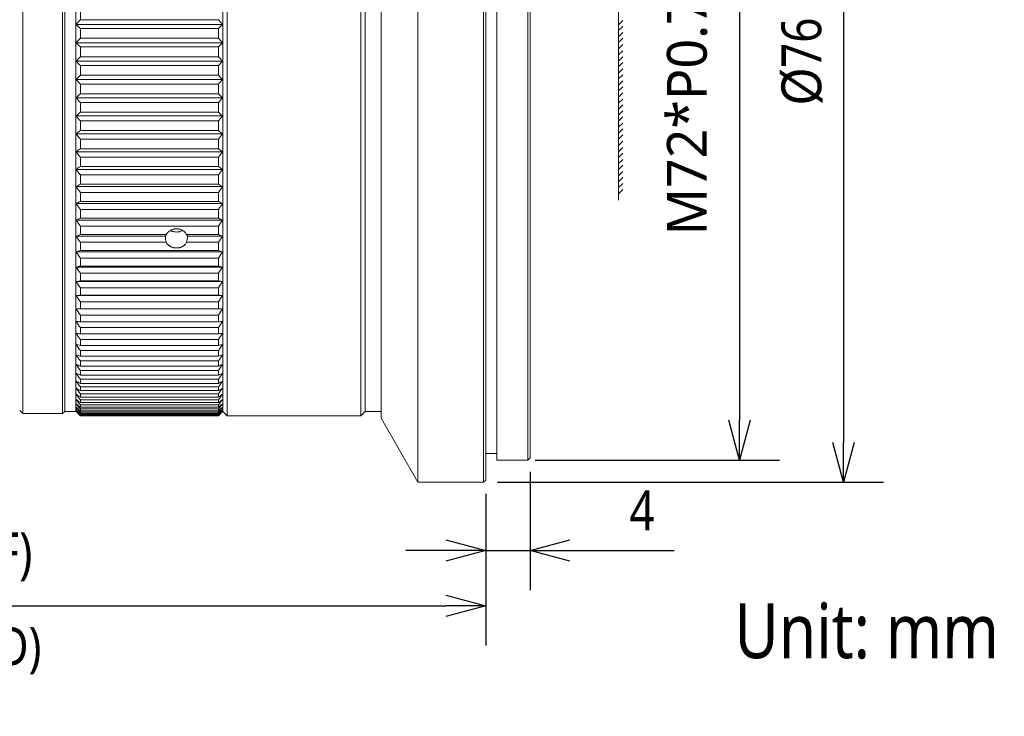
# Model space of a CAD drawing. Header units: millimetres. Extents: x 2024 to 2227, y -140 to -14.
# Tile 11 of 12: x 2137 to 2226, y -140 to -77. Entities that reach past the tile are written whole.
import ezdxf

# ---------------------------------------------------------------- set-up
doc = ezdxf.new("R2010")
doc.units = ezdxf.units.MM
doc.header["$LTSCALE"] = 0.03
doc.layers.get('0').update_dxf_attribs({"lineweight": 15})
doc.layers.add('1', color=7, linetype='Continuous', true_color=0xffffff)
doc.styles.get("Standard").update_dxf_attribs({"font": 'Roboto-Regular.ttf', "width": 0.85})
doc.dimstyles.new('1', dxfattribs={"dimscale": 20, "dimtxt": 0.18, "dimasz": 0.18, "dimexe": 0.18, "dimexo": 0.0625, "dimgap": 0.09, "dimtad": 1, "dimdsep": 46, "dimtxsty": 'Standard', "dimblk": 'OPEN30', "dimcen": 0.09, "dimadec": 0, "dimazin": 0, "dimtfac": 1, "dimtmove": 0, "dimatfit": 3, "dimldrblk": 'OPEN30', "dimfxl": 1, "dimtolj": 1, "dimtzin": 0, "dimarcsym": 0})

# ---------------------------------------------------------------- blocks, each defined once
blk = doc.blocks.new('_Open30')
at = {"color": 0, "linetype": 'ByBlock', "lineweight": -2}
for p, q in [((-1, 0.268), (0, 0)), ((0, 0), (-1, -0.268)), ((0, 0), (-1, 0))]:
    blk.add_line(p, q, dxfattribs=at)
blk = doc.blocks.new('*D9')
at = {"color": 0, "lineweight": -2}
for p, q in [((2055.605, -81.807), (2055.605, -133.293)), ((2179.54, -119.605), (2179.54, -133.293)), ((2059.205, -129.693), (2175.94, -129.693))]:
    blk.add_line(p, q, dxfattribs=at)
at = {"layer": 'Defpoints', "color": 0}
for p in [(2055.605, -80.557), (2179.54, -118.355), (2179.54, -129.693)]:
    blk.add_point(p, dxfattribs=at)
at = {"color": 0, "linetype": 'ByBlock', "lineweight": -2, "xscale": 3.6, "yscale": 3.6, "zscale": 3.6, "rotation": 180}
blk.add_blockref('_Open30', (2055.605, -129.693), dxfattribs=at)
at = {"color": 0, "linetype": 'ByBlock', "lineweight": -2, "xscale": 3.6, "yscale": 3.6, "zscale": 3.6}
blk.add_blockref('_Open30', (2179.54, -129.693), dxfattribs=at)
at = {"color": 0, "lineweight": 18, "insert": (2117.573, -125.281), "char_height": 3.6, "attachment_point": 5}
blk.add_mtext('\\A1;{\\A1;123.93 %%p 0.2 (\\C7;W.D. INF\\C256;)}', dxfattribs=at)
blk = doc.blocks.new('*D10')
at = {"color": 0, "lineweight": -2}
for p, q in [((2183.54, -117.605), (2183.54, -128.299)), ((2179.54, -119.605), (2179.54, -128.299)), ((2175.94, -124.699), (2172.34, -124.699)), ((2179.54, -124.699), (2183.54, -124.699)), ((2187.14, -124.699), (2196.549, -124.699))]:
    blk.add_line(p, q, dxfattribs=at)
at = {"layer": 'Defpoints', "color": 0}
for p in [(2183.54, -116.355), (2179.54, -118.355), (2183.54, -124.699)]:
    blk.add_point(p, dxfattribs=at)
at = {"color": 0, "linetype": 'ByBlock', "lineweight": -2, "xscale": 3.6, "yscale": 3.6, "zscale": 3.6}
blk.add_blockref('_Open30', (2179.54, -124.699), dxfattribs=at)
at = {"color": 0, "linetype": 'ByBlock', "lineweight": -2, "xscale": 3.6, "yscale": 3.6, "zscale": 3.6, "rotation": 180}
blk.add_blockref('_Open30', (2183.54, -124.699), dxfattribs=at)
at = {"color": 0, "lineweight": 18, "insert": (2193.645, -121.099), "char_height": 3.6, "attachment_point": 5}
blk.add_mtext('\\A1;4', dxfattribs=at)
blk = doc.blocks.new('*D12')
at = {"color": 0, "lineweight": -2}
for p, q in [((2180.59, -42.559), (2215.431, -42.559)), ((2211.831, -46.159), (2211.831, -114.955)), ((2180.59, -118.555), (2215.431, -118.555))]:
    blk.add_line(p, q, dxfattribs=at)
at = {"layer": 'Defpoints', "color": 0}
for p in [(2179.34, -42.559), (2179.34, -118.555), (2211.831, -118.555)]:
    blk.add_point(p, dxfattribs=at)
at = {"color": 0, "linetype": 'ByBlock', "lineweight": -2, "xscale": 3.6, "yscale": 3.6, "zscale": 3.6}
for p, rotation in [((2211.831, -42.559), 90), ((2211.831, -118.555), 270)]:
    blk.add_blockref('_Open30', p, dxfattribs=dict(at, rotation=rotation))
at = {"color": 0, "lineweight": 18, "insert": (2208.092, -80.557), "char_height": 3.6, "attachment_point": 5, "rotation": 90}
blk.add_mtext('\\A1;{\\fArial|b0|i0|c134|p34;%%c\\A1;\\fRoboto|b0|i0|c0|p2;76}', dxfattribs=at)
blk = doc.blocks.new('*D16')
at = {"color": 0, "lineweight": -2}
for p, q in [((2183.19, -44.559), (2206.05, -44.559)), ((2202.45, -48.159), (2202.45, -112.955)), ((2184, -116.555), (2206.05, -116.555))]:
    blk.add_line(p, q, dxfattribs=at)
at = {"layer": 'Defpoints', "color": 0}
for p in [(2181.94, -44.559), (2182.75, -116.555), (2202.45, -116.555)]:
    blk.add_point(p, dxfattribs=at)
at = {"color": 0, "linetype": 'ByBlock', "lineweight": -2, "xscale": 3.6, "yscale": 3.6, "zscale": 3.6}
for p, rotation in [((2202.45, -44.559), 90), ((2202.45, -116.555), 270)]:
    blk.add_blockref('_Open30', p, dxfattribs=dict(at, rotation=rotation))
at = {"color": 0, "lineweight": 18, "insert": (2198.299, -80.557), "char_height": 3.6, "attachment_point": 5, "rotation": 90}
blk.add_mtext('\\A1;{\\W1;\\fRoboto|b0|i0|c0|p2;\\C7;M\\A1;72*P0.75-6g}', dxfattribs=at)

msp = doc.modelspace()

# ---------------------------------------------------------------- linework, layer by layer
at = {"color": 7, "linetype": 'Continuous'}
msp.add_line((2191.535, -66.916), (2191.535, -93.087), dxfattribs=at)
at = {"lineweight": 18}
for p, q in [((2191.535, -77.272), (2191.923, -76.885)), ((2191.535, -77.803), (2191.923, -77.416)), ((2191.535, -78.36), (2191.923, -77.972)), ((2191.535, -78.883), (2191.923, -78.496)), ((2191.535, -79.439), (2191.923, -79.052)), ((2191.535, -80.001), (2191.923, -79.613)), ((2191.535, -80.557), (2191.923, -80.17)), ((2191.535, -81.08), (2191.923, -80.693)), ((2191.535, -81.637), (2191.923, -81.249)), ((2191.535, -82.167), (2191.923, -81.78)), ((2191.535, -82.724), (2191.923, -82.336)), ((2191.535, -83.247), (2191.923, -82.86)), ((2191.535, -83.803), (2191.923, -83.416)), ((2191.535, -84.36), (2191.923, -83.972)), ((2191.535, -84.883), (2191.923, -84.496)), ((2191.535, -85.439), (2191.923, -85.052)), ((2191.535, -85.97), (2191.923, -85.583)), ((2191.535, -86.527), (2191.923, -86.139)), ((2191.535, -87.05), (2191.923, -86.663)), ((2191.535, -87.606), (2191.923, -87.219)), ((2191.535, -88.168), (2191.923, -87.78)), ((2191.535, -88.724), (2191.923, -88.337)), ((2191.535, -89.247), (2191.923, -88.86)), ((2191.535, -89.804), (2191.923, -89.416)), ((2191.535, -90.334), (2191.923, -89.947)), ((2191.535, -90.891), (2191.923, -90.503)), ((2191.535, -91.447), (2191.923, -91.06)), ((2191.535, -91.97), (2191.923, -91.583)), ((2191.535, -92.527), (2191.923, -92.139))]:
    msp.add_line(p, q, dxfattribs=at)
at = {"layer": '1', "color": 7, "linetype": 'Continuous', "lineweight": 18}
for p, q in [((2173.425, -42.559), (2173.425, -80.557)), ((2179.34, -42.559), (2179.34, -80.557)), ((2179.54, -42.759), (2179.54, -80.557)), ((2180.54, -44.559), (2180.54, -80.557)), ((2183.34, -44.559), (2183.34, -80.557)), ((2183.54, -44.759), (2183.54, -80.557)), ((2137.763, -112.357), (2137.763, -48.761)), ((2141.358, -48.757), (2141.358, -80.557)), ((2156.213, -112.557), (2156.213, -48.557)), ((2168.268, -48.557), (2168.268, -80.557)), ((2170.11, -48.359), (2170.11, -80.557)), ((2141.561, -48.959), (2141.561, -80.557)), ((2142.561, -48.959), (2142.561, -80.557)), ((2155.811, -48.959), (2155.811, -80.557)), ((2168.668, -48.957), (2168.668, -80.557)), ((2142.963, -76.817), (2142.963, -75.944)), ((2142.563, -77.254), (2155.808, -77.254)), ((2155.408, -76.817), (2142.963, -76.817)), ((2142.963, -78.485), (2142.963, -77.608)), ((2142.963, -77.608), (2155.408, -77.608)), ((2155.408, -78.485), (2155.408, -77.608)), ((2142.563, -78.903), (2155.808, -78.903)), ((2155.408, -78.485), (2142.963, -78.485)), ((2142.963, -80.159), (2142.963, -79.279)), ((2142.963, -79.279), (2155.408, -79.279)), ((2155.408, -80.159), (2155.408, -79.279)), ((2141.358, -80.557), (2141.358, -112.357)), ((2141.561, -80.557), (2141.561, -112.155)), ((2142.561, -80.557), (2142.561, -112.155)), ((2142.563, -80.557), (2155.808, -80.557)), ((2155.408, -80.159), (2142.963, -80.159)), ((2155.811, -80.557), (2155.811, -112.155)), ((2168.268, -80.557), (2168.268, -112.557)), ((2168.668, -80.557), (2168.668, -112.157)), ((2170.11, -80.557), (2170.11, -112.755)), ((2173.425, -80.557), (2173.425, -118.555)), ((2179.34, -80.557), (2179.34, -118.555)), ((2179.54, -80.557), (2179.54, -118.355)), ((2180.54, -80.557), (2180.54, -116.555)), ((2183.34, -80.557), (2183.34, -116.555)), ((2183.54, -80.557), (2183.54, -116.355)), ((2142.963, -80.955), (2155.408, -80.955)), ((2142.963, -81.835), (2142.963, -80.955)), ((2155.408, -81.835), (2155.408, -80.955)), ((2142.563, -82.211), (2155.808, -82.211)), ((2155.408, -81.835), (2142.963, -81.835)), ((2142.963, -83.506), (2142.963, -82.629)), ((2142.963, -82.629), (2155.408, -82.629)), ((2155.408, -83.506), (2155.408, -82.629)), ((2155.408, -83.506), (2142.963, -83.506)), ((2142.563, -83.86), (2155.808, -83.86)), ((2142.963, -85.17), (2142.963, -84.297)), ((2142.963, -84.297), (2155.408, -84.297)), ((2155.408, -85.17), (2155.408, -84.297)), ((2155.408, -85.17), (2142.963, -85.17)), ((2142.563, -85.5), (2155.808, -85.5)), ((2142.963, -85.955), (2155.408, -85.955)), ((2142.963, -86.821), (2142.963, -85.955)), ((2155.408, -86.821), (2155.408, -85.955)), ((2155.408, -86.821), (2142.963, -86.821)), ((2142.563, -87.127), (2155.808, -87.127)), ((2142.963, -87.599), (2155.408, -87.599)), ((2142.963, -88.455), (2142.963, -87.599)), ((2155.408, -88.455), (2155.408, -87.599)), ((2142.563, -88.736), (2155.808, -88.736)), ((2155.408, -88.455), (2142.963, -88.455)), ((2142.963, -89.223), (2155.408, -89.223)), ((2142.963, -90.067), (2142.963, -89.223)), ((2155.408, -90.067), (2155.408, -89.223)), ((2142.563, -90.322), (2155.808, -90.322)), ((2155.408, -90.067), (2142.963, -90.067)), ((2142.963, -90.823), (2155.408, -90.823)), ((2142.963, -91.653), (2142.963, -90.823)), ((2155.408, -91.653), (2155.408, -90.823)), ((2142.563, -91.881), (2155.808, -91.881)), ((2155.408, -91.653), (2142.963, -91.653)), ((2142.963, -92.395), (2155.408, -92.395)), ((2142.963, -93.208), (2142.963, -92.395)), ((2155.408, -93.208), (2155.408, -92.395)), ((2155.408, -93.208), (2142.963, -93.208)), ((2142.563, -93.41), (2155.808, -93.41)), ((2142.963, -93.935), (2155.408, -93.935)), ((2142.963, -94.729), (2142.963, -93.935)), ((2155.408, -94.729), (2155.408, -93.935)), ((2142.563, -94.903), (2155.808, -94.903)), ((2155.408, -94.729), (2142.963, -94.729)), ((2142.963, -95.438), (2155.408, -95.438)), ((2142.963, -96.212), (2142.963, -95.438)), ((2155.408, -96.212), (2155.408, -95.438)), ((2142.563, -96.357), (2150.625, -96.357)), ((2150.708, -96.212), (2142.963, -96.212)), ((2155.408, -96.212), (2152.543, -96.212)), ((2152.625, -96.357), (2155.808, -96.357)), ((2142.963, -96.9), (2150.708, -96.9)), ((2142.963, -97.651), (2142.963, -96.9)), ((2155.408, -97.651), (2142.963, -97.651)), ((2152.543, -96.9), (2155.408, -96.9)), ((2155.408, -97.651), (2155.408, -96.9)), ((2142.563, -97.768), (2155.808, -97.768)), ((2142.963, -98.318), (2155.408, -98.318)), ((2142.963, -99.043), (2142.963, -98.318)), ((2155.408, -99.043), (2155.408, -98.318)), ((2142.563, -99.131), (2155.808, -99.131)), ((2155.408, -99.043), (2142.963, -99.043)), ((2142.963, -99.686), (2155.408, -99.686)), ((2142.963, -100.385), (2142.963, -99.686)), ((2155.408, -100.385), (2142.963, -100.385)), ((2155.408, -100.385), (2155.408, -99.686)), ((2142.563, -100.444), (2155.808, -100.444)), ((2142.963, -101.003), (2155.408, -101.003)), ((2142.963, -101.672), (2142.963, -101.003)), ((2155.408, -101.672), (2155.408, -101.003)), ((2142.563, -101.702), (2155.808, -101.702)), ((2155.408, -101.672), (2142.963, -101.672)), ((2142.963, -102.263), (2155.408, -102.263)), ((2142.963, -102.902), (2142.963, -102.263)), ((2155.408, -102.902), (2142.963, -102.902)), ((2155.408, -102.902), (2155.408, -102.263)), ((2142.963, -103.464), (2155.408, -103.464)), ((2142.963, -104.07), (2142.963, -103.464)), ((2155.408, -104.07), (2155.408, -103.464)), ((2155.408, -104.07), (2142.963, -104.07)), ((2142.963, -104.602), (2155.408, -104.602)), ((2142.963, -105.174), (2142.963, -104.602)), ((2155.408, -105.174), (2155.408, -104.602)), ((2155.408, -105.174), (2142.963, -105.174)), ((2142.963, -105.674), (2155.408, -105.674)), ((2142.963, -106.21), (2142.963, -105.674)), ((2155.408, -106.21), (2155.408, -105.674)), ((2155.408, -106.21), (2142.963, -106.21)), ((2142.963, -107.176), (2142.963, -106.677)), ((2142.963, -106.677), (2155.408, -106.677)), ((2155.408, -107.176), (2142.963, -107.176)), ((2155.408, -107.176), (2155.408, -106.677)), ((2142.963, -108.069), (2142.963, -107.609)), ((2142.963, -107.609), (2155.408, -107.609)), ((2155.408, -108.069), (2142.963, -108.069)), ((2155.408, -108.069), (2155.408, -107.609)), ((2142.963, -108.887), (2142.963, -108.466)), ((2142.963, -108.466), (2155.408, -108.466)), ((2155.408, -108.887), (2142.963, -108.887)), ((2142.963, -109.627), (2142.963, -109.248)), ((2142.963, -109.248), (2155.408, -109.248)), ((2155.408, -108.887), (2155.408, -108.466)), ((2155.408, -109.627), (2155.408, -109.248)), ((2155.408, -109.627), (2142.963, -109.627)), ((2142.963, -110.287), (2142.963, -109.95)), ((2142.963, -109.95), (2155.408, -109.95)), ((2155.408, -110.287), (2155.408, -109.95)), ((2155.408, -110.287), (2142.963, -110.287)), ((2142.963, -110.866), (2142.963, -110.572)), ((2142.963, -110.572), (2155.408, -110.572)), ((2155.408, -110.866), (2142.963, -110.866)), ((2155.408, -110.866), (2155.408, -110.572)), ((2142.963, -111.361), (2142.963, -111.111)), ((2142.963, -111.111), (2155.408, -111.111)), ((2155.408, -111.361), (2142.963, -111.361)), ((2142.963, -111.773), (2142.963, -111.567)), ((2142.963, -111.567), (2155.408, -111.567)), ((2155.408, -111.773), (2142.963, -111.773)), ((2142.963, -112.098), (2142.963, -111.938)), ((2142.963, -111.938), (2155.408, -111.938)), ((2155.408, -111.361), (2155.408, -111.111)), ((2155.408, -111.773), (2155.408, -111.567)), ((2155.408, -112.098), (2155.408, -111.938)), ((2137.481, -112.075), (2137.763, -112.357)), ((2137.763, -112.357), (2141.358, -112.357)), ((2141.358, -112.357), (2141.561, -112.155)), ((2141.561, -112.155), (2142.561, -112.155)), ((2142.561, -112.155), (2142.563, -112.157)), ((2155.408, -112.098), (2142.963, -112.098)), ((2142.963, -112.338), (2142.963, -112.223)), ((2142.963, -112.223), (2155.408, -112.223)), ((2155.408, -112.338), (2142.963, -112.338)), ((2142.963, -112.49), (2142.963, -112.421)), ((2142.963, -112.421), (2155.408, -112.421)), ((2155.408, -112.49), (2142.963, -112.49)), ((2142.963, -112.555), (2142.963, -112.532)), ((2142.963, -112.532), (2155.408, -112.532)), ((2155.408, -112.555), (2142.963, -112.555)), ((2155.408, -112.338), (2155.408, -112.223)), ((2155.408, -112.49), (2155.408, -112.421)), ((2155.408, -112.555), (2155.408, -112.532)), ((2155.808, -112.157), (2155.811, -112.155)), ((2155.811, -112.155), (2156.213, -112.557)), ((2156.213, -112.557), (2168.268, -112.557)), ((2168.268, -112.557), (2168.668, -112.157)), ((2168.668, -112.157), (2170.11, -112.157)), ((2170.11, -112.755), (2173.425, -118.555)), ((2179.54, -115.955), (2180.54, -115.955)), ((2183.34, -116.555), (2183.54, -116.355)), ((2180.54, -116.555), (2183.34, -116.555)), ((2173.425, -118.555), (2179.34, -118.555)), ((2179.34, -118.555), (2179.54, -118.355))]:
    msp.add_line(p, q, dxfattribs=at)
for major_axis, ratio, start_param, end_param in [((1, 0), 0.366025, 2.732768, 3.141593), ((0, 1.366), 0.732051, 1.570796, 1.97962), ((1, 0), 0.366025, 0, 0.408824), ((0, 1.366), 0.732051, 4.303565, 4.712389)]:
    msp.add_ellipse((2151.625, -96.357), major_axis=major_axis, ratio=ratio, start_param=start_param, end_param=end_param, dxfattribs=at)
for points in [[(2142.963, -76.817), (2142.829, -76.962), (2142.696, -77.108), (2142.563, -77.254)], [(2142.563, -77.254), (2142.696, -77.372), (2142.829, -77.49), (2142.963, -77.608)], [(2155.808, -77.254), (2155.676, -77.108), (2155.542, -76.962), (2155.408, -76.817)], [(2155.408, -77.608), (2155.542, -77.49), (2155.676, -77.372), (2155.808, -77.254)], [(2142.963, -78.485), (2142.829, -78.624), (2142.696, -78.764), (2142.563, -78.903)], [(2142.563, -78.903), (2142.696, -79.029), (2142.829, -79.154), (2142.963, -79.279)], [(2155.808, -78.903), (2155.676, -78.764), (2155.542, -78.624), (2155.408, -78.485)], [(2155.408, -79.279), (2155.542, -79.154), (2155.676, -79.029), (2155.808, -78.903)], [(2142.963, -80.159), (2142.829, -80.292), (2142.696, -80.424), (2142.563, -80.557)], [(2142.563, -80.557), (2142.696, -80.69), (2142.829, -80.822), (2142.963, -80.955)], [(2155.808, -80.557), (2155.676, -80.424), (2155.542, -80.292), (2155.408, -80.159)], [(2155.408, -80.955), (2155.542, -80.822), (2155.676, -80.69), (2155.808, -80.557)], [(2142.963, -81.835), (2142.829, -81.96), (2142.696, -82.085), (2142.563, -82.211)], [(2142.563, -82.211), (2142.696, -82.35), (2142.829, -82.49), (2142.963, -82.629)], [(2155.808, -82.211), (2155.676, -82.085), (2155.542, -81.96), (2155.408, -81.835)], [(2155.408, -82.629), (2155.542, -82.49), (2155.676, -82.35), (2155.808, -82.211)], [(2142.963, -83.506), (2142.829, -83.624), (2142.696, -83.742), (2142.563, -83.86)], [(2155.808, -83.86), (2155.676, -83.742), (2155.542, -83.624), (2155.408, -83.506)], [(2142.563, -83.86), (2142.696, -84.006), (2142.829, -84.152), (2142.963, -84.297)], [(2155.408, -84.297), (2155.542, -84.152), (2155.676, -84.006), (2155.808, -83.86)], [(2142.963, -85.17), (2142.829, -85.28), (2142.696, -85.39), (2142.563, -85.5)], [(2155.808, -85.5), (2155.676, -85.39), (2155.542, -85.28), (2155.408, -85.17)], [(2142.563, -85.5), (2142.696, -85.652), (2142.829, -85.804), (2142.963, -85.955)], [(2155.408, -85.955), (2155.542, -85.804), (2155.676, -85.652), (2155.808, -85.5)], [(2142.963, -86.821), (2142.829, -86.923), (2142.696, -87.025), (2142.563, -87.127)], [(2155.808, -87.127), (2155.676, -87.025), (2155.542, -86.923), (2155.408, -86.821)], [(2142.563, -87.127), (2142.696, -87.285), (2142.829, -87.442), (2142.963, -87.599)], [(2155.408, -87.599), (2155.542, -87.442), (2155.676, -87.285), (2155.808, -87.127)], [(2142.963, -88.455), (2142.829, -88.548), (2142.696, -88.642), (2142.563, -88.736)], [(2142.563, -88.736), (2142.696, -88.898), (2142.829, -89.061), (2142.963, -89.223)], [(2155.808, -88.736), (2155.676, -88.642), (2155.542, -88.548), (2155.408, -88.455)], [(2155.408, -89.223), (2155.542, -89.061), (2155.676, -88.898), (2155.808, -88.736)], [(2142.963, -90.067), (2142.829, -90.152), (2142.696, -90.237), (2142.563, -90.322)], [(2142.563, -90.322), (2142.696, -90.489), (2142.829, -90.656), (2142.963, -90.823)], [(2155.808, -90.322), (2155.676, -90.237), (2155.542, -90.152), (2155.408, -90.067)], [(2155.408, -90.823), (2155.542, -90.656), (2155.676, -90.489), (2155.808, -90.322)], [(2142.963, -91.653), (2142.829, -91.729), (2142.696, -91.805), (2142.563, -91.881)], [(2142.563, -91.881), (2142.696, -92.053), (2142.829, -92.224), (2142.963, -92.395)], [(2155.808, -91.881), (2155.676, -91.805), (2155.542, -91.729), (2155.408, -91.653)], [(2155.408, -92.395), (2155.542, -92.224), (2155.676, -92.053), (2155.808, -91.881)], [(2142.963, -93.208), (2142.829, -93.275), (2142.696, -93.343), (2142.563, -93.41)], [(2155.808, -93.41), (2155.676, -93.343), (2155.542, -93.275), (2155.408, -93.208)], [(2142.563, -93.41), (2142.696, -93.585), (2142.829, -93.76), (2142.963, -93.935)], [(2155.408, -93.935), (2155.542, -93.76), (2155.676, -93.585), (2155.808, -93.41)], [(2142.963, -94.729), (2142.829, -94.787), (2142.696, -94.845), (2142.563, -94.903)], [(2142.563, -94.903), (2142.696, -95.082), (2142.829, -95.26), (2142.963, -95.438)], [(2155.808, -94.903), (2155.676, -94.845), (2155.542, -94.787), (2155.408, -94.729)], [(2155.408, -95.438), (2155.542, -95.26), (2155.676, -95.082), (2155.808, -94.903)], [(2142.963, -96.212), (2142.829, -96.26), (2142.696, -96.308), (2142.563, -96.357)], [(2142.563, -96.357), (2142.696, -96.538), (2142.829, -96.719), (2142.963, -96.9)], [(2155.808, -96.357), (2155.676, -96.308), (2155.542, -96.26), (2155.408, -96.212)], [(2155.408, -96.9), (2155.542, -96.719), (2155.676, -96.538), (2155.808, -96.357)], [(2142.963, -97.651), (2142.829, -97.69), (2142.696, -97.729), (2142.563, -97.768)], [(2155.808, -97.768), (2155.676, -97.729), (2155.542, -97.69), (2155.408, -97.651)], [(2142.563, -97.768), (2142.696, -97.951), (2142.829, -98.135), (2142.963, -98.318)], [(2155.408, -98.318), (2155.542, -98.135), (2155.676, -97.951), (2155.808, -97.768)], [(2142.963, -99.043), (2142.829, -99.072), (2142.696, -99.102), (2142.563, -99.131)], [(2142.563, -99.131), (2142.696, -99.317), (2142.829, -99.502), (2142.963, -99.686)], [(2155.808, -99.131), (2155.676, -99.102), (2155.542, -99.072), (2155.408, -99.043)], [(2155.408, -99.686), (2155.542, -99.502), (2155.676, -99.317), (2155.808, -99.131)], [(2142.963, -100.385), (2142.829, -100.404), (2142.696, -100.424), (2142.563, -100.444)], [(2155.808, -100.444), (2155.676, -100.424), (2155.542, -100.404), (2155.408, -100.385)], [(2142.563, -100.444), (2142.696, -100.63), (2142.829, -100.817), (2142.963, -101.003)], [(2155.408, -101.003), (2155.542, -100.817), (2155.676, -100.63), (2155.808, -100.444)], [(2142.963, -101.672), (2142.829, -101.682), (2142.696, -101.692), (2142.563, -101.702)], [(2142.563, -101.702), (2142.696, -101.889), (2142.829, -102.076), (2142.963, -102.263)], [(2155.808, -101.702), (2155.676, -101.692), (2155.542, -101.682), (2155.408, -101.672)], [(2155.408, -102.263), (2155.542, -102.076), (2155.676, -101.889), (2155.808, -101.702)], [(2142.563, -102.902), (2142.696, -103.089), (2142.829, -103.277), (2142.963, -103.464)], [(2142.963, -102.902), (2142.829, -102.902), (2142.696, -102.902), (2142.563, -102.902)], [(2155.808, -102.902), (2155.676, -102.902), (2155.542, -102.902), (2155.408, -102.902)], [(2155.408, -103.464), (2155.542, -103.277), (2155.676, -103.089), (2155.808, -102.902)], [(2142.563, -104.04), (2142.696, -104.228), (2142.829, -104.415), (2142.963, -104.602)], [(2142.963, -104.07), (2142.829, -104.06), (2142.696, -104.05), (2142.563, -104.04)], [(2155.808, -104.04), (2155.676, -104.05), (2155.542, -104.06), (2155.408, -104.07)], [(2155.408, -104.602), (2155.542, -104.415), (2155.676, -104.228), (2155.808, -104.04)], [(2142.563, -105.115), (2142.696, -105.302), (2142.829, -105.488), (2142.963, -105.674)], [(2142.963, -105.174), (2142.829, -105.154), (2142.696, -105.134), (2142.563, -105.115)], [(2155.808, -105.115), (2155.676, -105.134), (2155.542, -105.154), (2155.408, -105.174)], [(2155.408, -105.674), (2155.542, -105.488), (2155.676, -105.302), (2155.808, -105.115)], [(2142.563, -106.122), (2142.696, -106.307), (2142.829, -106.493), (2142.963, -106.677)], [(2142.963, -106.21), (2142.829, -106.181), (2142.696, -106.151), (2142.563, -106.122)], [(2155.808, -106.122), (2155.676, -106.151), (2155.542, -106.181), (2155.408, -106.21)], [(2155.408, -106.677), (2155.542, -106.493), (2155.676, -106.307), (2155.808, -106.122)], [(2142.563, -107.059), (2142.696, -107.243), (2142.829, -107.426), (2142.963, -107.609)], [(2142.963, -107.176), (2142.829, -107.137), (2142.696, -107.098), (2142.563, -107.059)], [(2155.808, -107.059), (2155.676, -107.098), (2155.542, -107.137), (2155.408, -107.176)], [(2155.408, -107.609), (2155.542, -107.426), (2155.676, -107.243), (2155.808, -107.059)], [(2142.563, -107.923), (2142.696, -108.105), (2142.829, -108.286), (2142.963, -108.466)], [(2142.963, -108.069), (2142.829, -108.021), (2142.696, -107.972), (2142.563, -107.923)], [(2155.808, -107.923), (2155.676, -107.972), (2155.542, -108.021), (2155.408, -108.069)], [(2155.408, -108.466), (2155.542, -108.286), (2155.676, -108.105), (2155.808, -107.923)], [(2142.563, -108.713), (2142.696, -108.891), (2142.829, -109.07), (2142.963, -109.248)], [(2142.963, -108.887), (2142.829, -108.829), (2142.696, -108.771), (2142.563, -108.713)], [(2155.808, -108.713), (2155.676, -108.771), (2155.542, -108.829), (2155.408, -108.887)], [(2155.408, -109.248), (2155.542, -109.07), (2155.676, -108.891), (2155.808, -108.713)], [(2142.563, -109.425), (2142.696, -109.6), (2142.829, -109.775), (2142.963, -109.95)], [(2142.963, -109.627), (2142.829, -109.56), (2142.696, -109.492), (2142.563, -109.425)], [(2142.563, -110.058), (2142.696, -110.23), (2142.829, -110.401), (2142.963, -110.572)], [(2142.963, -110.287), (2142.829, -110.211), (2142.696, -110.135), (2142.563, -110.058)], [(2155.808, -109.425), (2155.676, -109.492), (2155.542, -109.56), (2155.408, -109.627)], [(2155.408, -109.95), (2155.542, -109.775), (2155.676, -109.6), (2155.808, -109.425)], [(2155.808, -110.058), (2155.676, -110.135), (2155.542, -110.211), (2155.408, -110.287)], [(2155.408, -110.572), (2155.542, -110.401), (2155.676, -110.23), (2155.808, -110.058)], [(2142.563, -110.61), (2142.696, -110.778), (2142.829, -110.945), (2142.963, -111.111)], [(2142.963, -110.866), (2142.829, -110.781), (2142.696, -110.696), (2142.563, -110.61)], [(2155.808, -110.61), (2155.676, -110.696), (2155.542, -110.781), (2155.408, -110.866)], [(2155.408, -111.111), (2155.542, -110.945), (2155.676, -110.778), (2155.808, -110.61)], [(2142.563, -111.08), (2142.696, -111.243), (2142.829, -111.405), (2142.963, -111.567)], [(2142.963, -111.361), (2142.829, -111.268), (2142.696, -111.174), (2142.563, -111.08)], [(2142.563, -111.466), (2142.696, -111.624), (2142.829, -111.781), (2142.963, -111.938)], [(2142.963, -111.773), (2142.829, -111.671), (2142.696, -111.569), (2142.563, -111.466)], [(2142.563, -111.768), (2142.696, -111.92), (2142.829, -112.072), (2142.963, -112.223)], [(2142.963, -112.098), (2142.829, -111.989), (2142.696, -111.878), (2142.563, -111.768)], [(2155.808, -111.08), (2155.676, -111.174), (2155.542, -111.268), (2155.408, -111.361)], [(2155.408, -111.567), (2155.542, -111.405), (2155.676, -111.243), (2155.808, -111.08)], [(2155.808, -111.466), (2155.676, -111.569), (2155.542, -111.671), (2155.408, -111.773)], [(2155.408, -111.938), (2155.542, -111.781), (2155.676, -111.624), (2155.808, -111.466)], [(2155.808, -111.768), (2155.676, -111.878), (2155.542, -111.989), (2155.408, -112.098)], [(2155.408, -112.223), (2155.542, -112.072), (2155.676, -111.92), (2155.808, -111.768)], [(2142.563, -111.984), (2142.696, -112.13), (2142.829, -112.275), (2142.963, -112.421)], [(2142.963, -112.338), (2142.829, -112.22), (2142.696, -112.102), (2142.563, -111.984)], [(2142.563, -112.114), (2142.696, -112.253), (2142.829, -112.393), (2142.963, -112.532)], [(2142.963, -112.49), (2142.829, -112.365), (2142.696, -112.239), (2142.563, -112.114)], [(2142.963, -112.555), (2142.829, -112.422), (2142.696, -112.29), (2142.563, -112.157)], [(2155.808, -111.984), (2155.676, -112.102), (2155.542, -112.22), (2155.408, -112.338)], [(2155.408, -112.421), (2155.542, -112.275), (2155.676, -112.13), (2155.808, -111.984)], [(2155.808, -112.114), (2155.676, -112.239), (2155.542, -112.365), (2155.408, -112.49)], [(2155.408, -112.532), (2155.542, -112.393), (2155.676, -112.253), (2155.808, -112.114)], [(2155.808, -112.157), (2155.676, -112.29), (2155.542, -112.422), (2155.408, -112.555)]]:
    msp.add_open_spline(points, degree=3, dxfattribs=at)
for points, knots in [([(2152.543, -96.212), (2152.524, -96.172), (2152.479, -96.098), (2152.422, -96.029), (2152.375, -95.98), (2152.359, -95.964), (2152.325, -95.934), (2152.307, -95.919), (2152.253, -95.877), (2152.215, -95.851), (2152.155, -95.816), (2152.134, -95.805), (2152.102, -95.789), (2152.091, -95.784), (2152.069, -95.775), (2152.058, -95.77), (2152.004, -95.747), (2151.958, -95.732), (2151.889, -95.714), (2151.866, -95.709), (2151.819, -95.7), (2151.795, -95.696), (2151.722, -95.686), (2151.626, -95.68), (2151.529, -95.686), (2151.457, -95.695), (2151.433, -95.699), (2151.386, -95.709), (2151.362, -95.714), (2151.293, -95.732), (2151.248, -95.747), (2151.182, -95.774), (2151.161, -95.784), (2151.129, -95.8), (2151.118, -95.805), (2151.097, -95.816), (2151.046, -95.845), (2150.998, -95.877), (2150.944, -95.919), (2150.926, -95.933), (2150.893, -95.964), (2150.876, -95.98), (2150.829, -96.029), (2150.772, -96.097), (2150.727, -96.172), (2150.708, -96.212)], [0, 0, 0, 0, 0.0625, 0.125, 0.125, 0.15625, 0.15625, 0.1875, 0.1875, 0.25, 0.25, 0.28125, 0.28125, 0.296875, 0.296875, 0.3125, 0.3125, 0.375, 0.375, 0.40625, 0.40625, 0.4375, 0.4375, 0.5, 0.5625, 0.5625, 0.59375, 0.59375, 0.625, 0.625, 0.6875, 0.6875, 0.71875, 0.71875, 0.734375, 0.734375, 0.75, 0.8125, 0.8125, 0.84375, 0.84375, 0.875, 0.875, 0.9375, 1, 1, 1, 1]), ([(2152.169, -95.838), (2152.148, -95.85), (2152.126, -95.861), (2152.046, -95.898), (2151.986, -95.919), (2151.908, -95.94), (2151.893, -95.944), (2151.861, -95.951), (2151.845, -95.954), (2151.796, -95.962), (2151.764, -95.967), (2151.667, -95.976), (2151.601, -95.976), (2151.52, -95.97), (2151.503, -95.968), (2151.471, -95.964), (2151.422, -95.958), (2151.343, -95.941), (2151.281, -95.923), (2151.236, -95.907), (2151.221, -95.902), (2151.191, -95.89), (2151.176, -95.884), (2151.134, -95.865), (2151.107, -95.852), (2151.081, -95.837)], [0, 0, 0, 0, 0.065403, 0.065403, 0.236168, 0.236168, 0.278859, 0.278859, 0.321551, 0.321551, 0.406933, 0.406933, 0.577698, 0.577698, 0.62039, 0.62039, 0.663081, 0.748463, 0.833846, 0.833846, 0.876537, 0.876537, 0.919228, 0.919228, 1, 1, 1, 1]), ([(2150.708, -96.9), (2150.727, -96.939), (2150.772, -97.012), (2150.829, -97.079), (2150.876, -97.127), (2150.892, -97.142), (2150.926, -97.172), (2150.943, -97.187), (2150.998, -97.228), (2151.036, -97.253), (2151.096, -97.287), (2151.117, -97.297), (2151.149, -97.312), (2151.16, -97.317), (2151.182, -97.327), (2151.192, -97.331), (2151.247, -97.353), (2151.293, -97.368), (2151.362, -97.385), (2151.385, -97.391), (2151.432, -97.399), (2151.456, -97.403), (2151.529, -97.412), (2151.625, -97.418), (2151.722, -97.412), (2151.794, -97.403), (2151.818, -97.4), (2151.865, -97.391), (2151.889, -97.385), (2151.958, -97.368), (2152.003, -97.353), (2152.069, -97.327), (2152.09, -97.318), (2152.122, -97.303), (2152.133, -97.298), (2152.154, -97.287), (2152.205, -97.259), (2152.253, -97.228), (2152.307, -97.187), (2152.325, -97.173), (2152.358, -97.143), (2152.375, -97.128), (2152.422, -97.08), (2152.479, -97.012), (2152.524, -96.939), (2152.543, -96.9)], [0, 0, 0, 0, 0.0625, 0.125, 0.125, 0.15625, 0.15625, 0.1875, 0.1875, 0.25, 0.25, 0.28125, 0.28125, 0.296875, 0.296875, 0.3125, 0.3125, 0.375, 0.375, 0.40625, 0.40625, 0.4375, 0.4375, 0.5, 0.5625, 0.5625, 0.59375, 0.59375, 0.625, 0.625, 0.6875, 0.6875, 0.71875, 0.71875, 0.734375, 0.734375, 0.75, 0.8125, 0.8125, 0.84375, 0.84375, 0.875, 0.875, 0.9375, 1, 1, 1, 1])]:
    msp.add_open_spline(points, degree=3, knots=knots, dxfattribs=at)

# ---------------------------------------------------------------- texts
at = {"width": 0.85}
msp.add_text('Unit: mm', height=4.9396, dxfattribs=at).set_placement((2201.985, -134.427))
at = {"lineweight": 18, "insert": (2095.476, -131.606), "char_height": 3.49406, "attachment_point": 1}
msp.add_mtext_dynamic_manual_height_columns('123.93 ± 0.2 (W.D. MOD)', width=843.76305, gutter_width=17.47, heights=[0], dxfattribs=at)

# ---------------------------------------------------------------- dimensions: what is measured, and where the dimension line sits
at = {"lineweight": 18}
dim = msp.add_linear_dim(base=(2211.831, -118.555), p1=(2179.34, -42.559), p2=(2179.34, -118.555), angle=90, text='{\\fArial|b0|i0|c134|p34;%%c\\A1;\\fRoboto|b0|i0|c0|p2;<>}', dimstyle='1', override={"dimtxsty": 'Standard'}, dxfattribs=at)
dim.commit()
dim.dimension.update_dxf_attribs({"geometry": '*D12', "text_midpoint": (2211.831, -80.557), "dimtype": 160})
dim = msp.add_linear_dim(base=(2202.45, -116.555), p1=(2181.94, -44.559), p2=(2182.75, -116.555), angle=90, text='{\\W1;\\fRoboto|b0|i0|c0|p2;\\C7;M\\A1;<>*P0.75-6g}', dimstyle='1', override={"dimtxsty": 'Standard'}, dxfattribs=at)
dim.commit()
dim.dimension.update_dxf_attribs({"geometry": '*D16', "text_midpoint": (2198.299, -80.557)})
dim = msp.add_linear_dim(base=(2179.54, -129.693), p1=(2055.605, -80.557), p2=(2179.54, -118.355), text='{\\A1;123.93 %%p 0.2 (\\C7;W.D. INF\\C256;)}', dimstyle='1', override={"dimtxsty": 'Standard', "dimtol": 1, "dimtp": 0.2, "dimtm": 0.2, "dimtdec": 3, "dimtzin": 8}, dxfattribs=at)
dim.commit()
dim.dimension.update_dxf_attribs({"geometry": '*D9', "text_midpoint": (2117.573, -129.693), "dimtype": 160})
dim = msp.add_linear_dim(base=(2183.54, -124.699), p1=(2179.54, -118.355), p2=(2183.54, -116.355), dimstyle='1', dxfattribs=at)
dim.commit()
dim.dimension.update_dxf_attribs({"geometry": '*D10', "text_midpoint": (2193.645, -121.099)})

doc.saveas('drawing.dxf')
